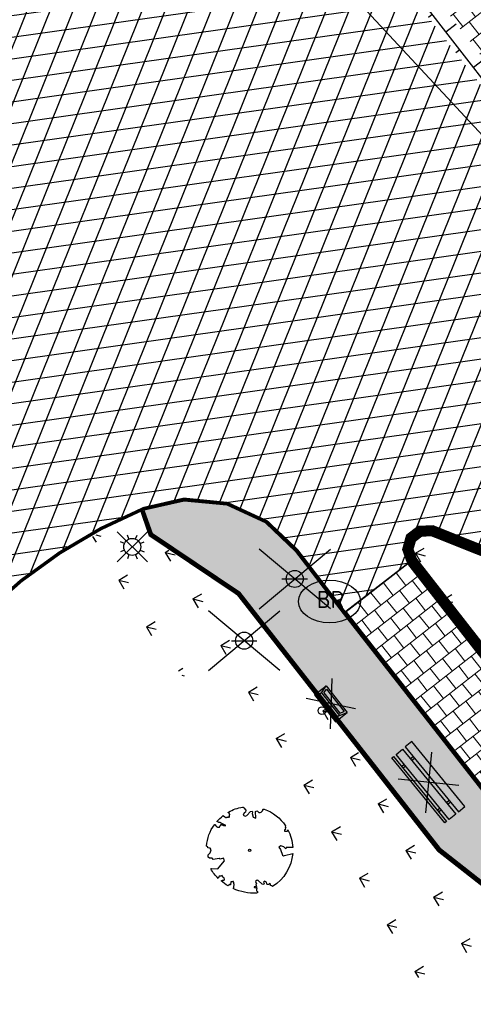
# Model space of a CAD drawing. Header units: metres. Extents: x 196882 to 197709, y 354811 to 355604.
# Tile 22 of 68: x 197621 to 197631, y 354850 to 354873. Entities that reach past the tile are written whole.
import ezdxf

# ---------------------------------------------------------------- set-up
doc = ezdxf.new("R2010")
doc.units = ezdxf.units.M
doc.linetypes.add('ACAD_ISO04W100', pattern=[30, 24, -3, 0, -3])
doc.layers.get('0').update_dxf_attribs({"lineweight": 18})
for name, color, linetype, lineweight in [('B-WE-KL-WATER_BRANDLEIDING_BRANDHYDRANT-S', 150, 'Continuous', 25), ('V-WE-GR-BOOM-S', 7, 'Continuous', 25), ('V-WE-IE-MEUBILAIR_WEGMEUBILAIR_AFVALBAK-S', 7, 'Continuous', 25), ('V-WE-IE-MEUBILAIR_WEGMEUBILAIR_VERKEERSBORD-S', 7, 'Continuous', 25), ('V-WE-IE-MEUBILAIR_WEGMEUBILAIR_ZITBANK-S', 7, 'Continuous', 25), ('V-WE-RI-VWA_TRANSPORTLEIDING-G', 20, 'RI-VWA-V', 35), ('V-WE-VH-KANTOPSLUITING_RIJWIELPADBAND_380X200-G', 10, 'VH-RIJWIELPADBAND_380X200-V', 0), ('V-WE-VH-KANTOPSLUITING_TROTTOIRBAND-G', 7, 'VH-TROTTOIRBAND-V', 0), ('V-WE-VH-VERHARDING_BETONSTRAATSTEEN-A', 252, 'Continuous', 18), ('V-WE-VH-VERHARDING_TEGEL-A', 252, 'Continuous', 18)]:
    doc.layers.add(name, color=color, linetype=linetype, lineweight=lineweight)
for name, color, linetype in [('V-WE-IE-LICHTMAST-G', 7, 'Continuous'), ('V_WEGEN_A_ASFALT', 252, 'Continuous'), ('V_WEGEN_A_BSS', 252, 'Continuous'), ('V_WEGEN_L_OB 100x200', 7, 'ACAD_ISO04W100')]:
    doc.layers.add(name, color=color, linetype=linetype)
doc.layers.add('V-WE-VH-VERHARDING_TEGEL_300x300 grijs', color=7, linetype='Continuous', lineweight=18, true_color=0x999999)
doc.layers.add('V_GROEN_A_GRAS', color=3, linetype='Continuous', true_color=0x00ff00)
doc.styles.add('NLCS-ISO', font='NLCS-ISO.ttf')
doc.styles.add('NLCS-ISO-M500-T25', font='NLCS-ISO.ttf', dxfattribs={"height": 1})
doc.linetypes.add('RI-VWA-V', pattern='A,2.5,[24,NLCS.SHX,S=1,R=0,X=0,Y=0],2.5,-3,0,-3', length=11)
doc.linetypes.add('VH-RIJWIELPADBAND_380X200-V', pattern='A,4,[24,NLCS.SHX,S=1,R=0,X=0,Y=0],4,-2,2,-2,0,-2,2,-2', length=20)
doc.linetypes.add('VH-TROTTOIRBAND-V', pattern='A,2.5,[24,NLCS.SHX,S=1,R=0,X=0,Y=0],2.5,-2,2,-2,2,-2', length=15)

# ---------------------------------------------------------------- blocks, each defined once
blk = doc.blocks.new('*U83')
at = {"color": 252}
blk.add_lwpolyline([(0.087, 0.942), (0.088, 0.944), (0.09, 0.946), (0.091, 0.948), (0.093, 0.949), (0.095, 0.951), (0.096, 0.952), (0.097, 0.954), (0.099, 0.956), (0.1, 0.958), (0.102, 0.96), (0.103, 0.963), (0.103, 0.967), (0.103, 0.972), (0.103, 0.977), (0.102, 0.983), (0.095, 1.007, -0.52938), (0.106, 1.02, -0.087139), (0.444, 0.925, -0.372341), (0.457, 0.895), (0.471, 0.824), (0.436, 0.789), (0.398, 0.797), (0.353, 0.763), (0.371, 0.72), (0.417, 0.705), (0.542, 0.734), (0.573, 0.717), (0.57, 0.691), (0.541, 0.673), (0.515, 0.588), (0.549, 0.534), (0.634, 0.669, -0.504641), (0.681, 0.628, 0.331948), (0.709, 0.584, 0.282008), (0.799, 0.601), (0.791, 0.597, -0.512156), (0.833, 0.597, -0.16076), (1.019, -0.011), (0.995, -0.034), (0.995, -0.059), (0.972, -0.063), (0.975, -0.088), (0.94, -0.076), (0.929, -0.104), (0.973, -0.133), (0.987, -0.144), (1.011, -0.12, -0.106371), (0.868, -0.522), (0.741, -0.44), (0.718, -0.456), (0.702, -0.389), (0.657, -0.335), (0.605, -0.335), (0.606, -0.398), (0.566, -0.536), (0.572, -0.562), (0.601, -0.566), (0.786, -0.637, -0.236298), (-0.045, -1.003, 0.159625), (-0.069, -0.954, 0.350802), (-0.063, -0.906, -0.504641), (-0.12, -0.879), (-0.106, -0.834), (-0.129, -0.792), (-0.16, -0.796), (-0.165, -0.829), (-0.188, -0.842), (-0.216, -0.821), (-0.24, -0.695), (-0.258, -0.677), (-0.304, -0.678), (-0.317, -0.733), (-0.336, -0.739), (-0.354, -0.785), (-0.401, -0.76, 0.733583), (-0.384, -0.795, -0.861625), (-0.374, -0.826, 0.279978), (-0.409, -0.879), (-0.407, -0.881, -0.827056), (-0.442, -0.917, -0.116774), (-0.83, -0.511), (-0.823, -0.51), (-0.817, -0.508), (-0.812, -0.506), (-0.808, -0.504), (-0.805, -0.502), (-0.803, -0.5), (-0.801, -0.497), (-0.754, -0.437), (-0.752, -0.435), (-0.752, -0.433), (-0.751, -0.431), (-0.75, -0.429), (-0.75, -0.427), (-0.749, -0.425), (-0.748, -0.422), (-0.747, -0.42), (-0.746, -0.417), (-0.744, -0.414), (-0.743, -0.411), (-0.741, -0.408), (-0.739, -0.405), (-0.738, -0.401), (-0.736, -0.398), (-0.735, -0.395), (-0.734, -0.392), (-0.734, -0.389), (-0.733, -0.386), (-0.733, -0.383), (-0.733, -0.381), (-0.734, -0.379), (-0.734, -0.377), (-0.735, -0.375), (-0.736, -0.374), (-0.738, -0.374), (-0.74, -0.373), (-0.742, -0.373), (-0.744, -0.373), (-0.746, -0.373), (-0.748, -0.373), (-0.75, -0.372), (-0.753, -0.371), (-0.755, -0.37), (-0.758, -0.369), (-0.76, -0.367), (-0.763, -0.365), (-0.765, -0.363), (-0.768, -0.361), (-0.771, -0.359), (-0.773, -0.357), (-0.776, -0.355), (-0.779, -0.352), (-0.781, -0.35), (-0.83, -0.406), (-0.832, -0.403), (-0.835, -0.4), (-0.837, -0.397), (-0.839, -0.394), (-0.841, -0.39), (-0.844, -0.388), (-0.848, -0.386), (-0.855, -0.385), (-0.864, -0.386), (-0.876, -0.388), (-0.891, -0.393, -0.040997), (-0.958, -0.205), (-0.923, -0.211), (-0.893, -0.231), (-0.876, -0.216), (-0.856, -0.185), (-0.875, -0.156), (-0.865, -0.113), (-0.904, -0.11), (-0.93, -0.085), (-0.978, -0.116, -0.05814), (-0.998, 0.166), (-0.97, 0.16), (-0.86, 0.073), (-0.812, 0.089), (-0.626, 0.139), (-0.61, 0.2), (-0.682, 0.229), (-0.693, 0.252), (-0.824, 0.317), (-0.827, 0.354), (-0.872, 0.391), (-0.89, 0.428), (-0.859, 0.476), (-0.792, 0.486), (-0.73, 0.527), (-0.729, 0.568), (-0.768, 0.613), (-0.757, 0.632), (-0.773, 0.662, -0.13428), (-0.333, 0.967, -0.541727), (-0.319, 0.957), (-0.322, 0.928), (-0.321, 0.913), (-0.319, 0.902), (-0.316, 0.893), (-0.312, 0.887), (-0.307, 0.882), (-0.302, 0.878), (-0.297, 0.875), (-0.293, 0.872), (-0.289, 0.868), (-0.286, 0.865), (-0.282, 0.862), (-0.279, 0.859), (-0.276, 0.857), (-0.273, 0.855), (-0.269, 0.854), (-0.266, 0.854), (-0.262, 0.855), (-0.258, 0.857), (-0.255, 0.859), (-0.25, 0.861), (-0.246, 0.863), (-0.242, 0.865), (-0.238, 0.867), (-0.234, 0.868), (-0.229, 0.869), (-0.225, 0.87), (-0.221, 0.871), (-0.217, 0.871), (-0.213, 0.872), (-0.21, 0.873), (-0.206, 0.874), (-0.203, 0.876), (-0.2, 0.879), (-0.197, 0.882), (-0.195, 0.885), (-0.193, 0.865), (-0.188, 0.86), (-0.167, 0.824), (-0.122, 0.799), (-0.185, 0.902), (-0.184, 0.905), (-0.183, 0.908), (-0.183, 0.911), (-0.183, 0.914), (-0.184, 0.917), (-0.185, 0.92), (-0.188, 0.923), (-0.191, 0.926), (-0.194, 0.929), (-0.199, 0.933), (-0.204, 0.938), (-0.21, 0.944), (-0.216, 0.951), (-0.223, 0.959), (-0.24, 0.98, -0.543104), (-0.234, 0.996, -0.046766), (-0.047, 1.023, -0.385168), (-0.036, 1.015), (-0.03, 0.976), (-0.028, 0.964), (-0.024, 0.956), (-0.021, 0.951), (-0.017, 0.947), (-0.013, 0.946), (-0.009, 0.945), (-0.005, 0.945), (-0.002, 0.945), (0.002, 0.944), (0.005, 0.943), (0.009, 0.942), (0.012, 0.941), (0.015, 0.939), (0.019, 0.938), (0.022, 0.936), (0.025, 0.935), (0.028, 0.934), (0.031, 0.932), (0.033, 0.931), (0.036, 0.929), (0.038, 0.928), (0.04, 0.926), (0.042, 0.924), (0.044, 0.922), (0.045, 0.92), (0.046, 0.919), (0.047, 0.917), (0.048, 0.915), (0.049, 0.914), (0.051, 0.913), (0.052, 0.912), (0.054, 0.912), (0.056, 0.912), (0.058, 0.913), (0.06, 0.914), (0.062, 0.915), (0.065, 0.916), (0.067, 0.918), (0.07, 0.921), (0.072, 0.923), (0.074, 0.926), (0.076, 0.929), (0.079, 0.932), (0.081, 0.935), (0.083, 0.937), (0.085, 0.94)], format="xyb", close=True, dxfattribs=at)
blk.add_circle((0, 0), 0.03, dxfattribs=at)
at = {"color": 7, "style": 'NLCS-ISO-M500-T25'}
for tag, p in [('NR', (-0.492, -0.08)), ('NAAM', (-0.492, -0.32))]:
    blk.add_attdef(tag, p, '', height=0.2, dxfattribs=at)
at = {"color": 7, "style": 'NLCS-ISO-M500-T25', "flags": 1}
for tag, p in [('WETNAAM', (-0.492, -0.56)), ('STAMDIA', (-0.492, -0.8)), ('STAMOMTR', (-0.492, -1.04)), ('OPMERKING', (-0.492, -1.28))]:
    blk.add_attdef(tag, p, '', height=0.2, dxfattribs=at)
blk = doc.blocks.new('Lichtmast_V')
for points in [[(0.354, 0.354), (-0.354, -0.354)], [(0.354, -0.354), (-0.354, 0.354)], [(-0.077, 0.185), (-0.115, 0.277)], [(0.077, 0.185), (0.115, 0.277)], [(-0.185, 0.077), (-0.277, 0.115)], [(0.185, 0.077), (0.277, 0.115)], [(-0.185, -0.077), (-0.277, -0.115)], [(-0.077, -0.185), (-0.115, -0.277)], [(0.077, -0.185), (0.115, -0.277)], [(0.185, -0.077), (0.277, -0.115)]]:
    blk.add_lwpolyline(points)
at = {"layer": 'V-WE-IE-LICHTMAST-G'}
blk.add_circle((0, 0), 0.2, dxfattribs=at)
blk = doc.blocks.new('V-SIE-WEG_VERKEERSBORD')
at = {"color": 0}
for p, q in [((-0.836, -0.701), (0.836, 0.701)), ((0.836, -0.701), (-0.836, 0.701))]:
    blk.add_line(p, q, dxfattribs=at)
blk.add_line((-0.3, 0), (0.3, 0))
blk.add_circle((0, 0), 0.2)
at = {"style": 'NLCS-ISO'}
blk.add_attdef('VERKEERSBORD', (0.2, 0.202), '', height=0.4, dxfattribs=at)
blk = doc.blocks.new('SKL-WATER_BRANDHYDRANT-SO')
blk.add_ellipse((0, 0), major_axis=(-3.64, 0), ratio=0.685994)
at = {"style": 'NLCS-ISO'}
blk.add_text('BR', height=2, rotation=360, dxfattribs=at).set_placement((-1.49, -0.76))
blk = doc.blocks.new('V-SIE-WEG_ZITBANK_MET_LEUNING')
blk.add_hatch(color=256).paths.add_polyline_path([(-0.983, 0.302), (-0.983, 0.253), (0.985, 0.253), (0.985, 0.302)])
at = {"color": 0}
for p, q in [((-0.505, -0.505), (0.505, 0.505)), ((0.505, -0.505), (-0.505, 0.505))]:
    blk.add_line(p, q, dxfattribs=at)
for p, q in [((-0.688, 0.253), (-0.688, 0.172)), ((-0.639, 0.253), (-0.639, 0.172)), ((0.641, 0.253), (0.641, 0.172)), ((0.69, 0.253), (0.69, 0.172)), ((-0.688, -0.105), (-0.688, -0.025)), ((-0.639, -0.105), (-0.639, -0.025)), ((0.641, -0.105), (0.641, -0.025)), ((0.69, -0.105), (0.69, -0.025))]:
    blk.add_line(p, q)
at = {"flags": 128}
for points in [[(-0.983, 0.253), (-0.983, 0.302), (0.985, 0.302), (0.985, 0.253)], [(0.985, 0.172), (0.985, -0.025), (-0.983, -0.025), (-0.983, 0.172)], [(-0.983, -0.105), (-0.983, -0.302), (0.985, -0.302), (0.985, -0.105)]]:
    blk.add_lwpolyline(points, close=True, dxfattribs=at)
blk = doc.blocks.new('V-SIE-WEG_AFVALBAK_TYPE_02')
at = {"color": 0}
for p, q in [((-0.453, -0.645), (0.453, 0.115)), ((0.453, -0.645), (-0.453, 0.115))]:
    blk.add_line(p, q, dxfattribs=at)
at = {"linetype": 'Continuous'}
for p, q in [((0.4, -0.091), (-0.4, -0.091)), ((-0.34, -0.195), (-0.4, -0.091)), ((0.34, -0.195), (-0.34, -0.195)), ((-0.34, -0.252), (-0.34, -0.195)), ((0.34, -0.195), (0.4, -0.091)), ((0.34, -0.252), (0.34, -0.195)), ((-0.34, -0.252), (-0.4, -0.441)), ((0.4, -0.441), (-0.4, -0.441)), ((0.34, -0.252), (-0.34, -0.252)), ((-0.302, -0.297), (-0.333, -0.397)), ((0.333, -0.397), (-0.333, -0.397)), ((0.302, -0.297), (-0.302, -0.297)), ((0.302, -0.297), (0.333, -0.397)), ((0.34, -0.252), (0.4, -0.441))]:
    blk.add_line(p, q, dxfattribs=at)
for p, q in [((-0.4, -0.091), (-0.4, -0.441)), ((0.4, -0.091), (0.4, -0.441))]:
    blk.add_line(p, q)
blk.add_circle((0, 0), 0.0908, dxfattribs=at)

msp = doc.modelspace()

# ---------------------------------------------------------------- hatches: boundary and pattern name
at = {"layer": 'V-WE-VH-VERHARDING_TEGEL-A'}
h = msp.add_hatch(dxfattribs=at)
h.set_pattern_fill('AVH-TEGEL_300X300_HALFST', color=11, scale=1.25, pattern_type=2)
h.set_pattern_definition([(308.015660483, (0, 0), (0.378674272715, -0.1799640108), [0.375, -0.375]), (38.01566048, (0, 0), (-0.23095381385, 0.29544091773), [])])
h.paths.add_polyline_path([(197632, 354875.911), (197630.027, 354874.379), (197632.321, 354871.438), (197634.292, 354872.979), (197633.147, 354874.444), (197633.223, 354874.183), (197633.121, 354873.993), (197632.301, 354873.36), (197632.044, 354873.279), (197631.807, 354873.406), (197631.733, 354873.665), (197631.867, 354873.898), (197632.679, 354874.514), (197632.936, 354874.58), (197633.132, 354874.489)])
h = msp.add_hatch(dxfattribs=at)
h.set_pattern_fill('AVH-TEGEL_300X300_HALFST', color=256, scale=1.25, pattern_type=2)
h.set_pattern_definition([(308.01566, (197623.75236, 354833.20296), (0.3786743, -0.179964), [0.375, -0.375]), (38.0157, (197623.75236, 354833.20296), (-0.2309538, 0.295441), [])])
edge = h.paths.add_edge_path()
edge.add_line((197661.156, 354835.925), (197663.474, 354834.858))
edge.add_line((197663.474, 354834.858), (197667.926, 354832.634))
edge.add_line((197667.926, 354832.634), (197667.459, 354831.841))
edge.add_line((197667.459, 354831.841), (197663.952, 354833.611))
edge.add_arc((197659.712, 354825.03), 9.572, 63.7075, 84.9482)
edge.add_line((197660.555, 354834.564), (197656.161, 354834.879))
edge.add_line((197656.161, 354834.879), (197653.312, 354836.138))
edge.add_line((197653.312, 354836.138), (197652.699, 354835.092))
edge.add_arc((197656.019, 354851.689), 16.926, 248.6571, 258.6899, ccw=False)
edge.add_line((197649.858, 354835.924), (197650.929, 354838.24))
edge.add_line((197650.929, 354838.24), (197646.352, 354840.979))
edge.add_line((197646.352, 354840.979), (197644.836, 354837.826))
edge.add_line((197644.836, 354837.826), (197644.554, 354837.933))
edge.add_line((197644.554, 354837.933), (197641.911, 354839.53))
edge.add_line((197641.911, 354839.53), (197643.164, 354843.737))
edge.add_line((197643.164, 354843.737), (197640.163, 354845.569))
edge.add_line((197640.163, 354845.569), (197637.319, 354847.658))
edge.add_line((197637.319, 354847.658), (197634.834, 354849.835))
edge.add_line((197634.834, 354849.835), (197634.665, 354849.983))
edge.add_line((197634.665, 354849.983), (197632.227, 354852.517))
edge.add_line((197632.227, 354852.517), (197630.693, 354853.718))
edge.add_line((197630.693, 354853.718), (197625.991, 354859.726))
edge.add_line((197625.991, 354859.726), (197623.941, 354861.102))
edge.add_line((197623.941, 354861.102), (197623.752, 354861.646))
edge.add_line((197623.752, 354861.646), (197624.684, 354861.861))
edge.add_line((197624.684, 354861.861), (197625.686, 354861.763))
edge.add_line((197625.686, 354861.763), (197626.6, 354861.341))
edge.add_line((197626.6, 354861.341), (197627.296, 354860.682))
edge.add_line((197627.296, 354860.682), (197628.414, 354859.228))
edge.add_line((197628.414, 354859.228), (197632.171, 354854.429))
edge.add_line((197632.171, 354854.429), (197633.928, 354852.35))
edge.add_line((197633.928, 354852.35), (197635.848, 354850.416))
edge.add_line((197635.848, 354850.416), (197638.036, 354848.561))
edge.add_line((197638.036, 354848.561), (197639.184, 354847.699))
edge.add_line((197639.184, 354847.699), (197640.353, 354846.869))
edge.add_line((197640.353, 354846.869), (197642.737, 354845.334))
edge.add_line((197642.737, 354845.334), (197645.212, 354843.953))
edge.add_line((197645.212, 354843.953), (197657.572, 354837.716))
edge.add_line((197657.572, 354837.716), (197659.776, 354836.614))
edge.add_line((197659.776, 354836.614), (197661.156, 354835.925))
h = msp.add_hatch(dxfattribs=at)
h.set_pattern_fill('AVH-TEGEL_300X300_HALFST', color=11, scale=1.25, pattern_type=2)
h.set_pattern_definition([(308.0157, (197628.477, 354844.024), (0.3786743, -0.179964), [0.375, -0.375]), (38.0157, (197628.477, 354844.024), (-0.230954, 0.295441), [])])
h.paths.add_polyline_path([(197629.92, 354860.401), (197633.268, 354856.112), (197634.585, 354854.514), (197635.996, 354852.985), (197637.494, 354851.532), (197639.074, 354850.163), (197640.728, 354848.885), (197642.448, 354847.703), (197644.226, 354846.622), (197646.052, 354845.646), (197645.25, 354844.024), (197642.778, 354845.403), (197640.398, 354846.935), (197639.231, 354847.764), (197638.086, 354848.624), (197635.902, 354850.475), (197633.987, 354852.404), (197632.233, 354854.479), (197628.477, 354859.277)])
at = {"layer": 'V_GROEN_A_GRAS'}
h = msp.add_hatch(dxfattribs=at)
h.set_pattern_fill('GRASS', color=70, scale=0.05, angle=-52.2047, style=0)
h.set_pattern_definition([(345.81095477, (0, 0), (1.0907547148, 0.6505029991), [0.238125, -1.557926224]), (300.81095477, (0, 0), (1.090754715, 0.650502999), [0.238125, -1.031875]), (30.81095477, (0, 0), (-0.650502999, 1.090754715), [0.238125, -1.031875])])
edge = h.paths.add_edge_path()
edge.add_line((197643.085, 354843.655), (197640.007, 354845.472))
edge.add_line((197640.007, 354845.472), (197637.293, 354847.482))
edge.add_line((197637.293, 354847.482), (197634.584, 354849.862))
edge.add_line((197634.584, 354849.862), (197632.162, 354852.381))
edge.add_line((197632.162, 354852.381), (197630.617, 354853.606))
edge.add_line((197630.617, 354853.606), (197625.922, 354859.627))
edge.add_line((197625.922, 354859.627), (197623.853, 354861.03))
edge.add_line((197623.853, 354861.03), (197623.631, 354861.6))
edge.add_line((197623.631, 354861.6), (197622.261, 354860.884))
edge.add_line((197622.261, 354860.884), (197627.169, 354854.456))
edge.add_arc((197697.151, 354907.487), 87.806, 217.15383, 228.28195)
edge.add_arc((197660.824, 354867.836), 34.042, 229.5102, 236.2506)
edge.add_line((197641.911, 354839.53), (197643.085, 354843.655))
h = msp.add_hatch(dxfattribs=at)
h.set_pattern_fill('GRASS', color=70, scale=0.05, angle=-52.2047, style=0)
h.set_pattern_definition([(345.811, (197630.0675, 354845.8269), (1.090755, 0.650503), [0.238125, -1.557926]), (300.811, (197630.0675, 354845.8269), (1.090755, 0.6505), [0.238125, -1.031875]), (30.811, (197630.0675, 354845.8269), (-0.6505, 1.090755), [0.238125, -1.031875])])
h.paths.add_polyline_path([(197630.119, 354860.913), (197630.266, 354861.027), (197630.479, 354861.034), (197631.668, 354860.561), (197632.827, 354859.913), (197633.89, 354859.119), (197634.839, 354858.196), (197637.844, 354854.862), (197640.359, 354852.328), (197643.104, 354850.046), (197644.134, 354849.269), (197644.872, 354848.625), (197645.537, 354847.904), (197646.121, 354847.115), (197646.597, 354846.3), (197646.637, 354846.073), (197646.549, 354845.906), (197646.377, 354845.827), (197646.141, 354845.882), (197644.35, 354846.839), (197642.584, 354847.913), (197640.875, 354849.087), (197639.232, 354850.357), (197637.663, 354851.716), (197636.175, 354853.16), (197634.773, 354854.678), (197633.463, 354856.268), (197630.142, 354860.523), (197630.067, 354860.735)])
at = {"layer": 'V_WEGEN_A_ASFALT'}
h = msp.add_hatch(dxfattribs=at)
h.set_pattern_fill('AVH-ASFALT', color=256, scale=0.5, style=0, pattern_type=2)
h.set_pattern_definition([(8.01566048, (135.18786, -698.3183), (-0.0697218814, 0.495114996), []), (68.01566048, (135.18786, -698.3183), (-0.463643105, 0.1871765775), [])])
h.paths.add_polyline_path([(197244.208, 355366.633), (197244.772, 355368.756), (197248.206, 355364.347), (197246.291, 355363.976)], flags=16)
h.paths.add_polyline_path([(197618.792, 354883.616), (197618.859, 354883.531), (197620.176, 354881.132), (197620.218, 354880.802), (197620.037, 354880.548), (197619.732, 354880.486), (197619.447, 354880.661), (197617.809, 354882.828)], flags=16)
h.paths.add_polyline_path([(197615.205, 354887.359), (197615.579, 354887.38), (197615.929, 354887.241), (197616.175, 354886.989), (197616.212, 354886.932), (197615.217, 354886.144), (197614.828, 354886.612), (197614.745, 354886.93), (197614.909, 354887.207)], flags=16)
h.paths.add_polyline_path([(197249.048, 355360.444), (197250.453, 355361.457), (197251.761, 355359.078), (197251.788, 355358.77), (197251.578, 355358.542), (197251.264, 355358.397), (197250.888, 355358.381), (197250.536, 355358.513), (197250.274, 355358.756)], flags=16)
h.paths.add_polyline_path([(197362.128, 355212.271), (197363.159, 355213.075), (197365.145, 355210.506), (197365.231, 355210.199), (197365.079, 355209.918), (197364.69, 355209.596), (197364.363, 355209.5), (197364.069, 355209.671)], flags=16)
h.paths.add_polyline_path([(197494.363, 355046.214), (197494.643, 355046.042), (197496.089, 355044.106), (197495.099, 355043.365), (197493.938, 355045.57), (197493.887, 355045.898), (197494.062, 355046.15)], flags=16)
h.paths.add_polyline_path([(197496.176, 355041.974), (197497.151, 355042.743), (197499.309, 355039.886), (197499.406, 355039.593), (197499.313, 355039.327), (197499.034, 355039.183), (197498.669, 355039.152), (197498.322, 355039.267), (197498.06, 355039.492)], flags=16)
edge = h.paths.add_edge_path()
edge.add_line((197254.74, 355364.977), (197252.534, 355367.828))
edge.add_line((197252.534, 355367.828), (197250.33, 355370.59))
edge.add_line((197250.33, 355370.59), (197246.08, 355375.894))
edge.add_line((197246.08, 355375.894), (197245.813, 355376.216))
edge.add_line((197245.813, 355376.216), (197245.689, 355376.286))
edge.add_line((197245.689, 355376.286), (197245.587, 355376.385))
edge.add_line((197245.587, 355376.385), (197244.802, 355377.427))
edge.add_line((197244.802, 355377.427), (197244.442, 355377.886))
edge.add_line((197244.442, 355377.886), (197242.813, 355376.643))
edge.add_line((197242.813, 355376.643), (197242.078, 355376.934))
edge.add_line((197242.078, 355376.934), (197241.456, 355377.421))
edge.add_line((197241.456, 355377.421), (197241.264, 355377.677))
edge.add_line((197241.264, 355377.677), (197240.464, 355374.501))
edge.add_line((197240.464, 355374.501), (197243.638, 355370.386))
edge.add_line((197243.638, 355370.386), (197243.015, 355368.04))
edge.add_line((197243.015, 355368.04), (197239.826, 355372.186))
edge.add_line((197239.826, 355372.186), (197238.981, 355368.895))
edge.add_line((197238.981, 355368.895), (197239.273, 355368.341))
edge.add_line((197239.273, 355368.341), (197239.444, 355367.723))
edge.add_line((197239.444, 355367.723), (197239.477, 355367.083))
edge.add_line((197239.477, 355367.083), (197239.375, 355366.465))
edge.add_line((197239.375, 355366.465), (197239.17, 355366.309))
edge.add_line((197239.17, 355366.309), (197242.289, 355362.28))
edge.add_line((197242.289, 355362.28), (197242.829, 355361.489))
edge.add_line((197242.829, 355361.489), (197243.273, 355360.634))
edge.add_line((197243.273, 355360.634), (197243.612, 355359.731))
edge.add_line((197243.612, 355359.731), (197243.839, 355358.801))
edge.add_line((197243.839, 355358.801), (197243.913, 355358.396))
edge.add_line((197243.913, 355358.396), (197244.132, 355357.668))
edge.add_line((197244.132, 355357.668), (197244.49, 355356.997))
edge.add_line((197244.49, 355356.997), (197246.766, 355358.85))
edge.add_line((197246.766, 355358.85), (197247.262, 355358.206))
edge.add_line((197247.262, 355358.206), (197344.321, 355233.163))
edge.add_line((197344.321, 355233.163), (197344.724, 355232.614))
edge.add_line((197344.724, 355232.614), (197349.563, 355225.192))
edge.add_line((197349.563, 355225.192), (197351.569, 355222.107))
edge.add_line((197351.569, 355222.107), (197357.966, 355212.296))
edge.add_line((197357.966, 355212.296), (197358.618, 355211.446))
edge.add_line((197358.618, 355211.446), (197359.525, 355210.295))
edge.add_line((197359.525, 355210.295), (197361.338, 355207.993))
edge.add_line((197361.338, 355207.993), (197362.045, 355207.269))
edge.add_line((197362.045, 355207.269), (197374.863, 355193.737))
edge.add_line((197374.863, 355193.737), (197375.209, 355193.322))
edge.add_line((197375.209, 355193.322), (197441.888, 355107.396))
edge.add_line((197441.888, 355107.396), (197445.664, 355102.529))
edge.add_line((197445.664, 355102.529), (197478.355, 355060.401))
edge.add_line((197478.355, 355060.401), (197483.327, 355053.995))
edge.add_line((197483.327, 355053.995), (197486.594, 355049.782))
edge.add_line((197486.594, 355049.782), (197601.022, 354902.418))
edge.add_line((197601.022, 354902.418), (197611.126, 354886.577))
edge.add_line((197611.126, 354886.577), (197612.61, 354884.25))
edge.add_line((197612.61, 354884.25), (197615.186, 354880.9))
edge.add_line((197615.186, 354880.9), (197618.014, 354877.23))
edge.add_line((197618.014, 354877.23), (197615.886, 354875.563))
edge.add_line((197615.886, 354875.563), (197618.768, 354871.816))
edge.add_line((197618.768, 354871.816), (197619.198, 354871.038))
edge.add_line((197619.198, 354871.038), (197619.38, 354870.123))
edge.add_line((197619.38, 354870.123), (197619.267, 354869.197))
edge.add_line((197619.267, 354869.197), (197618.896, 354868.389))
edge.add_line((197618.896, 354868.389), (197618.39, 354867.541))
edge.add_line((197618.39, 354867.541), (197617.593, 354866.525))
edge.add_line((197617.593, 354866.525), (197616.658, 354865.636))
edge.add_line((197616.658, 354865.636), (197615.8, 354864.929))
edge.add_line((197615.8, 354864.929), (197615.563, 354864.731))
edge.add_line((197615.563, 354864.731), (197616.512, 354863.566))
edge.add_line((197616.512, 354863.566), (197619.999, 354859.296))
edge.add_line((197619.999, 354859.296), (197620, 354859.283))
edge.add_line((197620, 354859.283), (197620.838, 354860.022))
edge.add_line((197620.838, 354860.022), (197621.747, 354860.68))
edge.add_line((197621.747, 354860.68), (197622.714, 354861.249))
edge.add_line((197622.714, 354861.249), (197623.726, 354861.722))
edge.add_line((197623.726, 354861.722), (197624.679, 354861.942))
edge.add_line((197624.679, 354861.942), (197625.707, 354861.841))
edge.add_line((197625.707, 354861.841), (197626.645, 354861.408))
edge.add_line((197626.645, 354861.408), (197627.356, 354860.736))
edge.add_line((197627.356, 354860.736), (197628.477, 354859.277))
edge.add_line((197628.477, 354859.277), (197629.919, 354860.402))
edge.add_line((197629.919, 354860.402), (197629.805, 354860.728))
edge.add_line((197629.805, 354860.728), (197629.902, 354861.061))
edge.add_line((197629.902, 354861.061), (197630.176, 354861.274))
edge.add_line((197630.176, 354861.274), (197630.523, 354861.286))
edge.add_line((197630.523, 354861.286), (197631.776, 354860.787))
edge.add_line((197631.776, 354860.787), (197632.963, 354860.123))
edge.add_line((197632.963, 354860.123), (197634.053, 354859.31))
edge.add_line((197634.053, 354859.31), (197635.019, 354858.369))
edge.add_line((197635.019, 354858.369), (197638.026, 354855.034))
edge.add_line((197638.026, 354855.034), (197640.528, 354852.513))
edge.add_line((197640.528, 354852.513), (197643.259, 354850.242))
edge.add_line((197643.259, 354850.242), (197644.292, 354849.463))
edge.add_line((197644.292, 354849.463), (197645.047, 354848.804))
edge.add_line((197645.047, 354848.804), (197645.73, 354848.064))
edge.add_line((197645.73, 354848.064), (197646.33, 354847.253))
edge.add_line((197646.33, 354847.253), (197646.835, 354846.388))
edge.add_line((197646.835, 354846.388), (197646.898, 354846.033))
edge.add_line((197646.898, 354846.033), (197646.731, 354845.714))
edge.add_line((197646.731, 354845.714), (197646.403, 354845.564))
edge.add_line((197646.403, 354845.564), (197646.052, 354845.646))
edge.add_line((197646.052, 354845.646), (197645.25, 354844.024))
edge.add_line((197645.25, 354844.024), (197658.974, 354837.104))
edge.add_line((197658.974, 354837.104), (197663.24, 354845.081))
edge.add_line((197663.24, 354845.081), (197662.256, 354845.808))
edge.add_line((197662.256, 354845.808), (197661.166, 354846.589))
edge.add_line((197661.166, 354846.589), (197659.281, 354847.978))
edge.add_line((197659.281, 354847.978), (197658.181, 354848.824))
edge.add_line((197658.181, 354848.824), (197657.094, 354849.687))
edge.add_line((197657.094, 354849.687), (197655.779, 354850.771))
edge.add_line((197655.779, 354850.771), (197654.486, 354851.882))
edge.add_line((197654.486, 354851.882), (197653.214, 354853.017))
edge.add_line((197653.214, 354853.017), (197651.963, 354854.175))
edge.add_line((197651.963, 354854.175), (197650.716, 354852.865))
edge.add_line((197650.716, 354852.865), (197650.9, 354852.49))
edge.add_line((197650.9, 354852.49), (197650.77, 354852.093))
edge.add_line((197650.77, 354852.093), (197650.399, 354851.9))
edge.add_line((197650.399, 354851.9), (197649.999, 354852.022))
edge.add_line((197649.999, 354852.022), (197648.432, 354853.042))
edge.add_line((197648.432, 354853.042), (197647.483, 354853.708))
edge.add_line((197647.483, 354853.708), (197646.554, 354854.401))
edge.add_line((197646.554, 354854.401), (197646.122, 354854.742))
edge.add_line((197646.122, 354854.742), (197644.859, 354855.773))
edge.add_line((197644.859, 354855.773), (197644.092, 354856.447))
edge.add_line((197644.092, 354856.447), (197643.344, 354857.143))
edge.add_line((197643.344, 354857.143), (197642.619, 354857.862))
edge.add_line((197642.619, 354857.862), (197641.665, 354858.874))
edge.add_line((197641.665, 354858.874), (197641.087, 354859.527))
edge.add_line((197641.087, 354859.527), (197639.661, 354861.285))
edge.add_line((197639.661, 354861.285), (197636.225, 354865.712))
edge.add_line((197636.225, 354865.712), (197606.51, 354903.995))
edge.add_line((197606.51, 354903.995), (197598.397, 354914.448))
edge.add_line((197598.397, 354914.448), (197512.56, 355025.035))
edge.add_line((197512.56, 355025.035), (197510.219, 355028.767))
edge.add_line((197510.219, 355028.767), (197510.081, 355029.114))
edge.add_line((197510.081, 355029.114), (197510.082, 355029.515))
edge.add_line((197510.082, 355029.515), (197510.237, 355029.886))
edge.add_line((197510.237, 355029.886), (197510.498, 355030.152))
edge.add_line((197510.498, 355030.152), (197511.653, 355030.966))
edge.add_line((197511.653, 355030.966), (197509.492, 355033.75))
edge.add_line((197509.492, 355033.75), (197508.696, 355033.14))
edge.add_line((197508.696, 355033.14), (197508.366, 355032.978))
edge.add_line((197508.366, 355032.978), (197507.964, 355032.963))
edge.add_line((197507.964, 355032.963), (197507.593, 355033.119))
edge.add_line((197507.593, 355033.119), (197507.34, 355033.386))
edge.add_line((197507.34, 355033.386), (197502.398, 355041.291))
edge.add_line((197502.398, 355041.291), (197502.172, 355041.653))
edge.add_line((197502.172, 355041.653), (197499.691, 355044.838))
edge.add_line((197499.691, 355044.838), (197496.292, 355049.202))
edge.add_line((197496.292, 355049.202), (197497.039, 355049.802))
edge.add_line((197497.039, 355049.802), (197494.767, 355052.728))
edge.add_line((197494.767, 355052.728), (197496.199, 355053.822))
edge.add_line((197496.199, 355053.822), (197495.483, 355054.755))
edge.add_line((197495.483, 355054.755), (197495.101, 355055.422))
edge.add_line((197495.101, 355055.422), (197494.906, 355056.196))
edge.add_line((197494.906, 355056.196), (197494.93, 355056.994))
edge.add_line((197494.93, 355056.994), (197495.159, 355057.728))
edge.add_line((197495.159, 355057.728), (197495.351, 355058.139))
edge.add_arc((197501.887, 355055.322), 7.118, 130.4855, 156.6826, ccw=False)
edge.add_line((197497.266, 355060.735), (197503.259, 355066.482))
edge.add_line((197503.259, 355066.482), (197499.956, 355070.009))
edge.add_line((197499.956, 355070.009), (197493.859, 355064.344))
edge.add_line((197493.859, 355064.344), (197492.971, 355063.627))
edge.add_line((197492.971, 355063.627), (197491.587, 355062.822))
edge.add_line((197491.587, 355062.822), (197490.85, 355062.586))
edge.add_line((197490.85, 355062.586), (197490.028, 355062.617))
edge.add_line((197490.028, 355062.617), (197489.269, 355062.934))
edge.add_line((197489.269, 355062.934), (197488.699, 355063.457))
edge.add_line((197488.699, 355063.457), (197487.505, 355064.991))
edge.add_line((197487.505, 355064.991), (197486.099, 355063.896))
edge.add_line((197486.099, 355063.896), (197486.194, 355063.783))
edge.add_line((197486.194, 355063.783), (197486.326, 355063.444))
edge.add_line((197486.326, 355063.444), (197486.227, 355063.093))
edge.add_line((197486.227, 355063.093), (197485.936, 355062.874))
edge.add_line((197485.936, 355062.874), (197485.572, 355062.874))
edge.add_line((197485.572, 355062.874), (197484.191, 355063.354))
edge.add_line((197484.191, 355063.354), (197482.889, 355064.06))
edge.add_line((197482.889, 355064.06), (197481.719, 355064.969))
edge.add_line((197481.719, 355064.969), (197480.725, 355066.04))
edge.add_line((197480.725, 355066.04), (197449.879, 355105.805))
edge.add_line((197449.879, 355105.805), (197446.133, 355110.634))
edge.add_line((197446.133, 355110.634), (197367.178, 355212.348))
edge.add_line((197367.178, 355212.348), (197362.457, 355218.43))
edge.add_line((197362.457, 355218.43), (197361.717, 355219.595))
edge.add_line((197361.717, 355219.595), (197361.196, 355220.895))
edge.add_line((197361.196, 355220.895), (197360.926, 355222.269))
edge.add_line((197360.926, 355222.269), (197360.914, 355223.645))
edge.add_line((197360.914, 355223.645), (197361.027, 355223.959))
edge.add_line((197361.027, 355223.959), (197361.299, 355224.151))
edge.add_line((197361.299, 355224.151), (197361.632, 355224.153))
edge.add_line((197361.632, 355224.153), (197361.906, 355223.963))
edge.add_line((197361.906, 355223.963), (197352.695, 355235.821))
edge.add_line((197352.695, 355235.821), (197352.795, 355235.512))
edge.add_line((197352.795, 355235.512), (197352.707, 355235.2))
edge.add_line((197352.707, 355235.2), (197352.46, 355234.99))
edge.add_line((197352.46, 355234.99), (197352.138, 355234.951))
edge.add_line((197352.138, 355234.951), (197350.627, 355235.485))
edge.add_line((197350.627, 355235.485), (197349.553, 355236.086))
edge.add_line((197349.553, 355236.086), (197349.208, 355236.279))
edge.add_line((197349.208, 355236.279), (197347.946, 355237.304))
edge.add_line((197347.946, 355237.304), (197346.795, 355238.622))
edge.add_line((197346.795, 355238.622), (197266.084, 355342.605))
edge.add_line((197266.084, 355342.605), (197264.508, 355344.843))
edge.add_line((197264.508, 355344.843), (197262.504, 355347.996))
edge.add_line((197262.504, 355347.996), (197260.59, 355351.011))
edge.add_line((197260.59, 355351.011), (197254.07, 355361.255))
edge.add_line((197254.07, 355361.255), (197252.531, 355363.249))
edge.add_line((197252.531, 355363.249), (197253.314, 355363.861))
edge.add_line((197253.314, 355363.861), (197254.74, 355364.977))
at = {"layer": 'V_WEGEN_A_BSS'}
h = msp.add_hatch(dxfattribs=at)
h.set_pattern_fill('AVH-BSS_KEIFORMAAT_HALFST', color=256, scale=5, angle=-270, style=0, pattern_type=2)
h.set_pattern_definition([(37.8188, (197516.065, 354858.874), (0.0928136, 0.736638), [0.525, -0.525]), (127.8188, (197516.065, 354858.874), (-0.4147258, -0.3219122), [])])
h.paths.add_polyline_path([(197606.51, 354903.995), (197606.925, 354903.768), (197607.271, 354903.687), (197630.026, 354874.381), (197632.311, 354871.431), (197641.282, 354859.997), (197641.446, 354859.817), (197641.452, 354859.475), (197641.51, 354859.157), (197641.665, 354858.874), (197641.087, 354859.527), (197640.359, 354860.395), (197639.661, 354861.285), (197636.225, 354865.712)])

# ---------------------------------------------------------------- linework, layer by layer
at = {"layer": 'V-WE-RI-VWA_TRANSPORTLEIDING-G', "flags": 128}
msp.add_lwpolyline([(197657.606, 354845.301), (197649.221, 354851.539), (197622.62, 354880.182), (197589.309, 354923.032), (197561.005, 354959.519), (197531.423, 354997.601), (197501.275, 355036.434), (197471.783, 355074.593), (197442.017, 355112.887), (197412.85, 355150.397), (197383.436, 355188.227), (197353.661, 355226.919)], dxfattribs=at)
at = {"layer": 'V-WE-VH-KANTOPSLUITING_RIJWIELPADBAND_380X200-G', "const_width": 0.08, "flags": 128}
msp.add_lwpolyline([(197620.026, 354859.253), (197620.863, 354859.991), (197621.769, 354860.646), (197622.733, 354861.214), (197623.739, 354861.684), (197624.682, 354861.902), (197625.696, 354861.802), (197626.622, 354861.374), (197627.326, 354860.709), (197628.445, 354859.252), (197632.202, 354854.454), (197633.957, 354852.377), (197635.875, 354850.446), (197638.061, 354848.593), (197639.207, 354847.732), (197640.376, 354846.902), (197642.757, 354845.369), (197645.231, 354843.989), (197657.59, 354837.751), (197659.794, 354836.65), (197661.174, 354835.961)], dxfattribs=at)
at = {"layer": 'V-WE-VH-KANTOPSLUITING_TROTTOIRBAND-G', "ltscale": 2, "const_width": 0.25, "flags": 128}
msp.add_lwpolyline([(197630.011, 354860.987), (197630.221, 354861.15), (197630.501, 354861.16), (197631.722, 354860.674), (197632.895, 354860.018), (197633.972, 354859.215), (197634.929, 354858.282), (197637.935, 354854.948), (197640.443, 354852.421), (197643.181, 354850.144), (197644.213, 354849.366), (197644.96, 354848.714), (197645.634, 354847.984), (197646.225, 354847.184), (197646.716, 354846.344), (197646.767, 354846.053), (197646.64, 354845.81), (197646.39, 354845.695), (197646.096, 354845.764), (197644.288, 354846.731), (197642.516, 354847.808), (197640.802, 354848.986), (197639.153, 354850.26), (197637.579, 354851.624), (197636.086, 354853.072), (197634.679, 354854.596), (197633.366, 354856.19), (197630.031, 354860.462), (197629.936, 354860.732)], close=True, dxfattribs=at)
at = {"layer": 'V-WE-VH-VERHARDING_BETONSTRAATSTEEN-A', "flags": 128}
msp.add_lwpolyline([(197634.665, 354849.983), (197632.227, 354852.517), (197630.693, 354853.718), (197625.991, 354859.726), (197623.941, 354861.102), (197623.752, 354861.646), (197624.684, 354861.861), (197625.686, 354861.763), (197626.6, 354861.341), (197627.296, 354860.682), (197628.414, 354859.228), (197632.171, 354854.429), (197633.928, 354852.35), (197635.848, 354850.416), (197638.036, 354848.561)], dxfattribs=at)
msp.add_lwpolyline([(197629.92, 354860.401), (197633.268, 354856.112), (197634.585, 354854.514), (197635.996, 354852.985), (197637.494, 354851.532), (197639.074, 354850.163), (197640.728, 354848.885), (197642.448, 354847.703), (197644.226, 354846.622), (197646.052, 354845.646), (197645.25, 354844.024), (197642.778, 354845.403), (197640.398, 354846.935), (197639.231, 354847.764), (197638.086, 354848.624), (197635.902, 354850.475), (197633.987, 354852.404), (197632.233, 354854.479), (197628.477, 354859.277)], close=True, dxfattribs=at)
at = {"layer": 'V-WE-VH-VERHARDING_TEGEL_300x300 grijs', "flags": 128}
msp.add_lwpolyline([(197640.728, 354848.885), (197639.074, 354850.163), (197637.494, 354851.532), (197635.996, 354852.985), (197634.585, 354854.514), (197633.268, 354856.112), (197629.92, 354860.401), (197629.805, 354860.728), (197629.902, 354861.061), (197629.902, 354861.061), (197630.176, 354861.274), (197630.523, 354861.286), (197631.776, 354860.787), (197632.963, 354860.123), (197634.053, 354859.31), (197635.019, 354858.369), (197638.026, 354855.034), (197640.528, 354852.513), (197643.259, 354850.242), (197644.292, 354849.463)], dxfattribs=at)
at = {"layer": 'V_WEGEN_L_OB 100x200', "ltscale": 100, "const_width": 0.1, "flags": 128}
msp.add_lwpolyline([(197623.707, 354861.625), (197623.899, 354861.07), (197625.957, 354859.689), (197630.657, 354853.682), (197632.193, 354852.48), (197634.63, 354849.947), (197637.288, 354847.619), (197640.135, 354845.527), (197643.138, 354843.694)], dxfattribs=at)

# ---------------------------------------------------------------- block references
at = {"layer": 'B-WE-KL-WATER_BRANDLEIDING_BRANDHYDRANT-S', "xscale": 0.2, "yscale": 0.2, "zscale": 0.2}
msp.add_blockref('SKL-WATER_BRANDHYDRANT-SO', (197628.095, 354859.507), dxfattribs=at)
at = {"layer": 'V-WE-GR-BOOM-S', "rotation": 35}
msp.add_blockref('*U83', (197626.222, 354853.677), dxfattribs=at)
at = {"layer": 'V-WE-IE-LICHTMAST-G', "color": 3, "linetype": 'Continuous', "lineweight": 0}
msp.add_blockref('Lichtmast_V', (197623.469, 354860.787), dxfattribs=at)
at = {"layer": 'V-WE-IE-MEUBILAIR_WEGMEUBILAIR_AFVALBAK-S', "rotation": 128.1548474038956}
msp.add_blockref('V-SIE-WEG_AFVALBAK_TYPE_02', (197627.918, 354856.948), dxfattribs=at)
at = {"layer": 'V-WE-IE-MEUBILAIR_WEGMEUBILAIR_VERKEERSBORD-S', "color": 7, "linetype": 'Continuous', "lineweight": 0}
for p in [(197627.279, 354860.036), (197626.093, 354858.589)]:
    msp.add_blockref('V-SIE-WEG_VERKEERSBORD', p, dxfattribs=at)
at = {"layer": 'V-WE-IE-MEUBILAIR_WEGMEUBILAIR_ZITBANK-S', "rotation": 129.2773114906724}
msp.add_blockref('V-SIE-WEG_ZITBANK_MET_LEUNING', (197630.413, 354855.27), dxfattribs=at)

doc.saveas('drawing.dxf')
